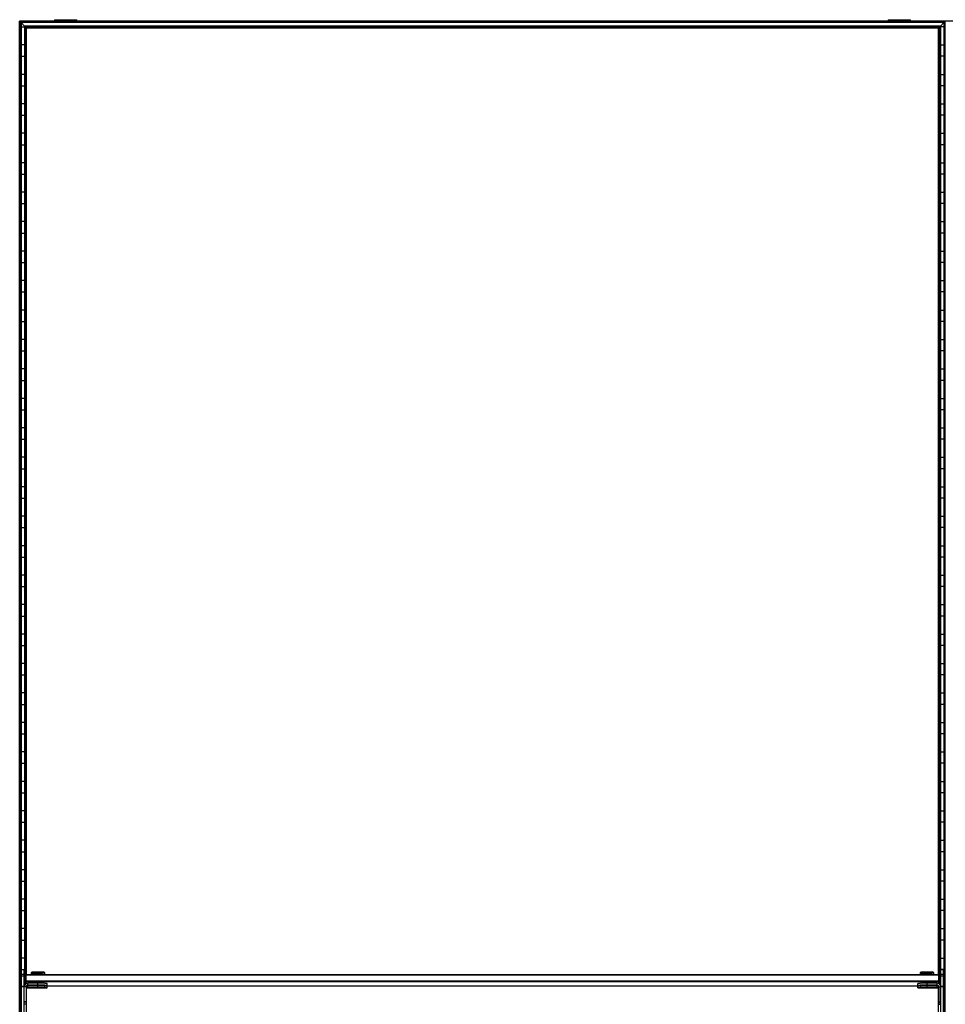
# Model space of a CAD drawing. Header units: millimetres. Extents: x -503 to 1113, y -1202 to 1202.
# Tile 5 of 6: x -503 to 503, y 132 to 1202. Entities that reach past the tile are written whole.
import ezdxf

# ---------------------------------------------------------------- set-up
doc = ezdxf.new("R2010")
doc.units = ezdxf.units.MM

msp = doc.modelspace()

# ---------------------------------------------------------------- linework, layer by layer
at = {"color": 7, "linetype": 'Continuous', "lineweight": 25}
for p, q in [((1112.6, 1200), (-502.9, 1200)), ((-502.9, -1200), (-502.9, 1200)), ((502.5, 1199.6), (-502.5, 1199.6)), ((-501.7, 1198.8), (-502.5, 1199.6)), ((-502.5, 1199.6), (-502.5, -1199.7)), ((501.7, 1198.8), (-501.7, 1198.8)), ((-501.7, -1198.8), (-501.7, 1198.8)), ((501.4, 1198.5), (-501.4, 1198.5)), ((-497.6, 1194.7), (-501.4, 1198.5)), ((-501.4, 1198.5), (-501.4, -1198.5)), ((-465, 1201.6), (-465, 1200)), ((-465, 1201.6), (-440.8, 1201.6)), ((-452.9, 1200), (-452.9, 1201.6)), ((-440.8, 1200), (-440.8, 1201.6)), ((440.8, 1201.6), (440.8, 1200)), ((440.8, 1201.6), (465, 1201.6)), ((452.9, 1200), (452.9, 1201.6)), ((465, 1200), (465, 1201.6)), ((497.6, 1194.7), (501.4, 1198.5)), ((501.4, 1198.5), (501.4, -1198.5)), ((501.7, 1198.8), (502.5, 1199.6)), ((501.7, -1198.8), (501.7, 1198.8)), ((502.5, 1199.6), (502.5, -1199.7)), ((-501.4, 1193.8), (-497.6, 1193.8)), ((497.6, 1194.7), (-497.6, 1194.7)), ((-497.6, 1194.7), (-497.6, 152.5)), ((497.3, 1194.4), (-497.3, 1194.4)), ((-496.5, 1193.6), (-497.3, 1194.4)), ((-497.3, 153.1), (-497.3, 1194.4)), ((496.5, 1193.6), (-496.5, 1193.6)), ((-496.5, 1193.6), (-496.5, 164)), ((496.1, 1193.2), (-496.1, 1193.2)), ((-495.4, 1192.5), (-496.1, 1193.2)), ((-496.1, 164.3), (-496.1, 1193.2)), ((495.4, 1192.5), (-495.4, 1192.5)), ((-495.4, 164.5), (-495.4, 1192.5)), ((495.4, 1192.5), (496.1, 1193.2)), ((495.4, 164.5), (495.4, 1192.5)), ((496.1, 164.3), (496.1, 1193.2)), ((497.3, 1194.4), (496.5, 1193.6)), ((496.5, 1193.6), (496.5, 164)), ((497.3, 153.1), (497.3, 1194.4)), ((497.6, 1194.7), (497.6, 152.5)), ((501.4, 1193.8), (497.6, 1193.8)), ((-497.6, 1174.2), (-501.4, 1174.2)), ((497.6, 1174.2), (501.4, 1174.2)), ((-501.4, 1161.8), (-497.6, 1161.8)), ((501.4, 1161.8), (497.6, 1161.8)), ((-497.6, 1142.2), (-501.4, 1142.2)), ((497.6, 1142.2), (501.4, 1142.2)), ((-501.4, 1129.8), (-497.6, 1129.8)), ((501.4, 1129.8), (497.6, 1129.8)), ((-497.6, 1110.2), (-501.4, 1110.2)), ((497.6, 1110.2), (501.4, 1110.2)), ((-501.4, 1097.8), (-497.6, 1097.8)), ((501.4, 1097.8), (497.6, 1097.8)), ((-497.6, 1078.2), (-501.4, 1078.2)), ((497.6, 1078.2), (501.4, 1078.2)), ((-501.4, 1065.8), (-497.6, 1065.8)), ((501.4, 1065.8), (497.6, 1065.8)), ((-497.6, 1046.2), (-501.4, 1046.2)), ((497.6, 1046.2), (501.4, 1046.2)), ((-501.4, 1033.8), (-497.6, 1033.8)), ((501.4, 1033.8), (497.6, 1033.8)), ((-497.6, 1014.2), (-501.4, 1014.2)), ((497.6, 1014.2), (501.4, 1014.2)), ((-501.4, 1001.8), (-497.6, 1001.8)), ((501.4, 1001.8), (497.6, 1001.8)), ((-497.6, 982.2), (-501.4, 982.2)), ((497.6, 982.2), (501.4, 982.2)), ((-501.4, 969.8), (-497.6, 969.8)), ((501.4, 969.8), (497.6, 969.8)), ((-497.6, 950.2), (-501.4, 950.2)), ((497.6, 950.2), (501.4, 950.2)), ((-501.4, 937.8), (-497.6, 937.8)), ((501.4, 937.8), (497.6, 937.8)), ((-497.6, 918.2), (-501.4, 918.2)), ((497.6, 918.2), (501.4, 918.2)), ((-501.4, 905.8), (-497.6, 905.8)), ((501.4, 905.8), (497.6, 905.8)), ((-497.6, 886.2), (-501.4, 886.2)), ((497.6, 886.2), (501.4, 886.2)), ((-501.4, 873.8), (-497.6, 873.8)), ((501.4, 873.8), (497.6, 873.8)), ((-497.6, 854.2), (-501.4, 854.2)), ((497.6, 854.2), (501.4, 854.2)), ((-501.4, 841.8), (-497.6, 841.8)), ((501.4, 841.8), (497.6, 841.8)), ((-497.6, 822.2), (-501.4, 822.2)), ((497.6, 822.2), (501.4, 822.2)), ((-501.4, 809.8), (-497.6, 809.8)), ((501.4, 809.8), (497.6, 809.8)), ((-497.6, 790.2), (-501.4, 790.2)), ((497.6, 790.2), (501.4, 790.2)), ((-501.4, 777.8), (-497.6, 777.8)), ((501.4, 777.8), (497.6, 777.8)), ((-497.6, 758.2), (-501.4, 758.2)), ((497.6, 758.2), (501.4, 758.2)), ((-501.4, 745.8), (-497.6, 745.8)), ((501.4, 745.8), (497.6, 745.8)), ((-497.6, 726.2), (-501.4, 726.2)), ((497.6, 726.2), (501.4, 726.2)), ((-501.4, 713.8), (-497.6, 713.8)), ((501.4, 713.8), (497.6, 713.8)), ((-497.6, 694.2), (-501.4, 694.2)), ((497.6, 694.2), (501.4, 694.2)), ((-501.4, 681.8), (-497.6, 681.8)), ((501.4, 681.8), (497.6, 681.8)), ((-497.6, 662.2), (-501.4, 662.2)), ((497.6, 662.2), (501.4, 662.2)), ((-501.4, 649.8), (-497.6, 649.8)), ((501.4, 649.8), (497.6, 649.8)), ((-497.6, 630.2), (-501.4, 630.2)), ((497.6, 630.2), (501.4, 630.2)), ((-501.4, 617.8), (-497.6, 617.8)), ((501.4, 617.8), (497.6, 617.8)), ((-497.6, 598.2), (-501.4, 598.2)), ((497.6, 598.2), (501.4, 598.2)), ((-501.4, 585.8), (-497.6, 585.8)), ((501.4, 585.8), (497.6, 585.8)), ((-497.6, 566.2), (-501.4, 566.2)), ((497.6, 566.2), (501.4, 566.2)), ((-501.4, 553.8), (-497.6, 553.8)), ((501.4, 553.8), (497.6, 553.8)), ((-497.6, 534.2), (-501.4, 534.2)), ((497.6, 534.2), (501.4, 534.2)), ((-501.4, 521.8), (-497.6, 521.8)), ((501.4, 521.8), (497.6, 521.8)), ((-497.6, 502.2), (-501.4, 502.2)), ((497.6, 502.2), (501.4, 502.2)), ((-501.4, 489.8), (-497.6, 489.8)), ((501.4, 489.8), (497.6, 489.8)), ((-497.6, 470.2), (-501.4, 470.2)), ((497.6, 470.2), (501.4, 470.2)), ((-501.4, 457.8), (-497.6, 457.8)), ((501.4, 457.8), (497.6, 457.8)), ((-497.6, 438.2), (-501.4, 438.2)), ((497.6, 438.2), (501.4, 438.2)), ((-501.4, 425.8), (-497.6, 425.8)), ((501.4, 425.8), (497.6, 425.8)), ((-497.6, 406.2), (-501.4, 406.2)), ((497.6, 406.2), (501.4, 406.2)), ((-501.4, 393.8), (-497.6, 393.8)), ((501.4, 393.8), (497.6, 393.8)), ((-497.6, 374.2), (-501.4, 374.2)), ((497.6, 374.2), (501.4, 374.2)), ((-501.4, 361.8), (-497.6, 361.8)), ((501.4, 361.8), (497.6, 361.8)), ((-497.6, 342.2), (-501.4, 342.2)), ((497.6, 342.2), (501.4, 342.2)), ((-501.4, 329.8), (-497.6, 329.8)), ((501.4, 329.8), (497.6, 329.8)), ((-497.6, 310.2), (-501.4, 310.2)), ((497.6, 310.2), (501.4, 310.2)), ((-501.4, 297.8), (-497.6, 297.8)), ((501.4, 297.8), (497.6, 297.8)), ((-497.6, 278.2), (-501.4, 278.2)), ((497.6, 278.2), (501.4, 278.2)), ((-501.4, 265.8), (-497.6, 265.8)), ((501.4, 265.8), (497.6, 265.8)), ((-497.6, 246.2), (-501.4, 246.2)), ((497.6, 246.2), (501.4, 246.2)), ((-501.4, 233.8), (-497.6, 233.8)), ((501.4, 233.8), (497.6, 233.8)), ((-497.6, 214.2), (-501.4, 214.2)), ((497.6, 214.2), (501.4, 214.2)), ((-501.4, 201.8), (-497.6, 201.8)), ((501.4, 201.8), (497.6, 201.8)), ((-497.6, 182.2), (-501.4, 182.2)), ((497.6, 182.2), (501.4, 182.2)), ((-501.4, 169.8), (-497.6, 169.8)), ((-501, 78.8), (-501, 169.8)), ((-501, 169.8), (-498, 169.8)), ((-498, 164.5), (-501, 164.5)), ((-498, 162.5), (-501, 162.5)), ((-498, 78.8), (-498, 169.8)), ((-497, 163.5), (-496, 164.5)), ((-497, 163.5), (-497, 153.4)), ((-497, 163.5), (-496, 163.5)), ((-496, 154.2), (-496, 164.5)), ((-496, 164.5), (496, 164.5)), ((496, 163.5), (-496, 163.5)), ((-489.7, 166.8), (-490.5, 166.1)), ((-490.5, 166.1), (-490.5, 164.6)), ((-489.8, 164.6), (-489.8, 164.5)), ((-483, 166.9), (-483, 166.2)), ((-483, 164.7), (-483, 166.2)), ((-483, 164.7), (-483, 164.5)), ((-475.5, 166.1), (-476.3, 166.8)), ((-476.2, 164.5), (-476.2, 164.6)), ((-475.5, 164.6), (-475.5, 166.1)), ((476.3, 166.8), (475.5, 166.1)), ((475.5, 166.1), (475.5, 164.6)), ((476.2, 164.6), (476.2, 164.5)), ((483, 166.9), (483, 166.2)), ((483, 164.7), (483, 166.2)), ((483, 164.7), (483, 164.5)), ((490.5, 166.1), (489.7, 166.8)), ((489.8, 164.5), (489.8, 164.6)), ((490.5, 164.6), (490.5, 166.1)), ((496, 154.2), (496, 164.5)), ((497, 163.5), (496, 164.5)), ((497, 163.5), (496, 163.5)), ((497, 163.5), (497, 153.4)), ((501.4, 169.8), (497.6, 169.8)), ((498, 78.8), (498, 169.8)), ((498, 169.8), (501, 169.8)), ((501, 164.5), (498, 164.5)), ((501, 162.5), (498, 162.5)), ((501, 78.8), (501, 169.8)), ((-501, 150.2), (-501.4, 150.2)), ((-498, 151.5), (-501, 151.5)), ((-498, 151.1), (-501, 151.1)), ((-496, 150.8), (-498, 150.8)), ((-496, 156.5), (-497, 157.5)), ((-496, 157.5), (-497, 157.5)), ((-496, 157.5), (496, 157.5)), ((496, 156.5), (-496, 156.5)), ((-496, 150.8), (-496, 131.8)), ((-495.1, 152.1), (-494.5, 152.1)), ((-494, 152.4), (-494, 154.8)), ((-483, 154.8), (-494, 154.8)), ((-483, 152.8), (-494, 152.8)), ((-494, 152.4), (-483, 152.4)), ((-494, 149.8), (-494, 152.2)), ((-483, 152.2), (-494, 152.2)), ((-483, 150.2), (-494, 150.2)), ((-494, 149.8), (-483, 149.8)), ((-489.8, 155.6), (-489.8, 154.8)), ((-489.8, 152.4), (-489.8, 152.2)), ((-485, 152.6), (-485, 152.6)), ((-485, 150), (-485, 150)), ((-483, 152.8), (-483, 155.7)), ((-483, 152.6), (-483, 152.6)), ((-483, 152.6), (-483, 152.6)), ((-483, 150.2), (-483, 152.4)), ((-483, 150), (-483, 150)), ((-483, 150), (-483, 150)), ((-481, 152.6), (-481, 152.6)), ((-481, 150), (-481, 150)), ((-476.2, 154.7), (-476.2, 155.6)), ((-476.2, 152.1), (-476.2, 152.5)), ((-476.2, 152.1), (476.2, 152.1)), ((-473, 152.6), (-473, 154.6)), ((-473, 150), (-473, 152)), ((473, 152.6), (473, 154.6)), ((473, 150), (473, 152)), ((476.2, 155.6), (476.2, 154.7)), ((476.2, 152.5), (476.2, 152.1)), ((481, 152.6), (481, 152.6)), ((481, 150), (481, 150)), ((483, 152.8), (483, 155.7)), ((494, 154.8), (483, 154.8)), ((494, 152.8), (483, 152.8)), ((483, 152.6), (483, 152.6)), ((483, 152.6), (483, 152.6)), ((483, 150.2), (483, 152.4)), ((483, 152.4), (494, 152.4)), ((494, 152.2), (483, 152.2)), ((494, 150.2), (483, 150.2)), ((483, 150), (483, 150)), ((483, 150), (483, 150)), ((483, 149.8), (494, 149.8)), ((485, 152.6), (485, 152.6)), ((485, 150), (485, 150)), ((489.8, 154.8), (489.8, 155.6)), ((489.8, 152.2), (489.8, 152.4)), ((494, 152.4), (494, 154.8)), ((494, 149.8), (494, 152.2)), ((494.5, 152.1), (495.1, 152.1)), ((496, 157.5), (497, 157.5)), ((496, 156.5), (497, 157.5)), ((496, 150.8), (496, 131.8)), ((496, 150.8), (498, 150.8)), ((501, 151.5), (498, 151.5)), ((501, 151.1), (498, 151.1)), ((501, 150.2), (501.4, 150.2)), ((-495.4, -123.5), (-495.4, 149.2)), ((495.4, -123.5), (495.4, 149.2)), ((-501.4, 137.8), (-501, 137.8)), ((-496, 134.8), (-498, 134.8)), ((-496, 134.4), (-498, 134.4)), ((-496, 132.2), (-498, 132.2)), ((496, 134.8), (498, 134.8)), ((496, 134.4), (498, 134.4)), ((496, 132.2), (498, 132.2)), ((501.4, 137.8), (501, 137.8))]:
    msp.add_line(p, q, dxfattribs=at)
at = {"color": 7, "linetype": 'Continuous', "lineweight": 25, "flags": 128}
for points in [[(-489.8, 164.5), (-489.8, 164.5), (-490.3, 164.6), (-490.5, 164.6), (-490.3, 164.6), (-489.8, 164.7), (-488.9, 164.7), (-487.7, 164.7), (-486.3, 164.7), (-484.7, 164.7), (-483, 164.7)], [(-483, 164.7), (-481.3, 164.7), (-479.7, 164.7), (-478.3, 164.7), (-477.1, 164.7), (-476.2, 164.7), (-475.7, 164.6), (-475.5, 164.6), (-475.7, 164.6), (-476.2, 164.5), (-476.2, 164.5)], [(476.2, 164.5), (476.2, 164.5), (475.7, 164.6), (475.5, 164.6), (475.7, 164.6), (476.2, 164.7), (477.1, 164.7), (478.3, 164.7), (479.7, 164.7), (481.3, 164.7), (483, 164.7)], [(483, 164.7), (484.7, 164.7), (486.3, 164.7), (487.7, 164.7), (488.9, 164.7), (489.8, 164.7), (490.3, 164.6), (490.5, 164.6), (490.3, 164.6), (489.8, 164.5), (489.8, 164.5)], [(-494, 152.2), (-494.8, 152.1), (-495.3, 151.9)], [(-483, 152.6), (-483.9, 152.6), (-484.6, 152.6), (-485.1, 152.6), (-485.2, 152.6), (-485.1, 152.6), (-484.6, 152.6), (-483.9, 152.6), (-483, 152.6)], [(-483, 150), (-483.9, 150), (-484.6, 150), (-485.1, 150), (-485.2, 150), (-485.1, 150), (-484.6, 150), (-483.9, 150), (-483, 150)], [(-483, 152.6), (-483.8, 152.6), (-484.4, 152.6), (-484.8, 152.6), (-485, 152.6), (-484.8, 152.6), (-484.4, 152.6), (-483.8, 152.6), (-483, 152.6)], [(-483, 150), (-483.8, 150), (-484.4, 150), (-484.8, 150), (-485, 150), (-484.8, 150), (-484.4, 150), (-483.8, 150), (-483, 150)], [(-483, 152.6), (-482.2, 152.6), (-481.6, 152.6), (-481.2, 152.6), (-481, 152.6), (-481.2, 152.6), (-481.6, 152.6), (-482.2, 152.6), (-483, 152.6)], [(-483, 152.6), (-482.1, 152.6), (-481.4, 152.6), (-480.9, 152.6), (-480.8, 152.6), (-480.9, 152.6), (-481.4, 152.6), (-482.1, 152.6), (-483, 152.6)], [(-483, 150), (-482.2, 150), (-481.6, 150), (-481.2, 150), (-481, 150), (-481.2, 150), (-481.6, 150), (-482.2, 150), (-483, 150)], [(-483, 150), (-482.1, 150), (-481.4, 150), (-480.9, 150), (-480.8, 150), (-480.9, 150), (-481.4, 150), (-482.1, 150), (-483, 150)], [(483, 152.6), (482.1, 152.6), (481.4, 152.6), (480.9, 152.6), (480.8, 152.6), (480.9, 152.6), (481.4, 152.6), (482.1, 152.6), (483, 152.6)], [(483, 150), (482.1, 150), (481.4, 150), (480.9, 150), (480.8, 150), (480.9, 150), (481.4, 150), (482.1, 150), (483, 150)], [(483, 152.6), (482.2, 152.6), (481.6, 152.6), (481.2, 152.6), (481, 152.6), (481.2, 152.6), (481.6, 152.6), (482.2, 152.6), (483, 152.6)], [(483, 150), (482.2, 150), (481.6, 150), (481.2, 150), (481, 150), (481.2, 150), (481.6, 150), (482.2, 150), (483, 150)], [(483, 152.6), (483.8, 152.6), (484.4, 152.6), (484.8, 152.6), (485, 152.6), (484.8, 152.6), (484.4, 152.6), (483.8, 152.6), (483, 152.6)], [(483, 152.6), (483.9, 152.6), (484.6, 152.6), (485.1, 152.6), (485.2, 152.6), (485.1, 152.6), (484.6, 152.6), (483.9, 152.6), (483, 152.6)], [(483, 150), (483.8, 150), (484.4, 150), (484.8, 150), (485, 150), (484.8, 150), (484.4, 150), (483.8, 150), (483, 150)], [(483, 150), (483.9, 150), (484.6, 150), (485.1, 150), (485.2, 150), (485.1, 150), (484.6, 150), (483.9, 150), (483, 150)], [(495.3, 151.9), (494.8, 152.1), (494, 152.2)]]:
    msp.add_lwpolyline(points, dxfattribs=at)
at = {"color": 7, "linetype": 'Continuous', "lineweight": 25}
for centre, radius, start, end in [((-485.2, 74.5), 91.7, 88.6553, 93.3442), ((-484.6, 60.3), 104.4, 89.1473, 92.8524), ((-484.5, 59.6), 107.3, 89.1798, 92.7852), ((-480.9, 90.3), 76.6, 86.4928, 91.5419), ((-480.8, 74.6), 91.7, 86.6551, 91.3451), ((-480.9, 90.7), 74, 86.3875, 91.6128), ((480.8, 74.5), 91.7, 88.6555, 93.3437), ((481.4, 60.3), 104.4, 89.1473, 92.8524), ((481.5, 59.6), 107.3, 89.1798, 92.7849), ((485.1, 90.4), 76.6, 86.4923, 91.5422), ((485.2, 74.6), 91.6, 86.6546, 91.3453), ((485.1, 90.7), 74, 86.3875, 91.6128), ((-494, 150.8), 4, 89.9956, 179.9956), ((-494, 150.8), 2, 89.9956, 179.9956), ((-494, 150.4), 2, 89.9956, 179.9956), ((-494, 148.2), 2, 89.9956, 179.9956), ((-494, 147.8), 2, 89.9956, 179.9956), ((-484.6, 51.3), 104.4, 89.1473, 92.8524), ((-480.9, 81.7), 74, 86.3875, 91.6128), ((-480.5, 11.4), 143.4, 87.0017, 90.9986), ((-480.5, 9.4), 143.4, 87.0017, 90.9986), ((-480.5, 295.8), 143.4, 269.0014, 272.9983), ((-480.5, 8.8), 143.4, 87.0017, 90.9986), ((-480.5, 6.8), 143.4, 87.0017, 90.9986), ((-480.5, 293.2), 143.4, 269.0014, 272.9983), ((480.5, 11.4), 143.4, 89.0014, 92.9983), ((480.5, 9.4), 143.4, 89.0014, 92.9983), ((480.5, 295.8), 143.4, 267.0017, 270.9986), ((480.5, 8.8), 143.4, 89.0014, 92.9983), ((480.5, 6.8), 143.4, 89.0014, 92.9983), ((480.5, 293.2), 143.4, 267.0017, 270.9986), ((481.4, 51.3), 104.4, 89.1473, 92.8524), ((485.1, 81.7), 74, 86.3875, 91.6128), ((494, 150.8), 4, 0.0044, 90.0044), ((494, 150.8), 2, 0.0044, 90.0044), ((494, 150.4), 2, 0.0044, 90.0044), ((494, 148.2), 2, 0.0044, 90.0044), ((494, 147.8), 2, 0.0044, 90.0044)]:
    msp.add_arc(centre, radius, start, end, dxfattribs=at)
for points, knots in [([(-502.5, 1199.6), (-502.6, 1199.7), (-502.6, 1199.7), (-502.7, 1199.8), (-502.7, 1199.9), (-502.8, 1199.9), (-502.8, 1200), (-502.9, 1200), (-502.9, 1200), (-502.9, 1200)], [0, 0, 0, 0, 0.25, 0.25, 0.5, 0.5, 0.75, 0.75, 1, 1, 1, 1]), ([(-502.5, 1199.6), (-502.6, 1199.7), (-502.7, 1199.8), (-502.8, 1199.9), (-502.8, 1200), (-502.9, 1200), (-502.9, 1200), (-502.9, 1200)], [0, 0, 0, 0, 0.31012, 0.616121, 0.758896, 0.886022, 1, 1, 1, 1]), ([(-501.4, 1198.5), (-501.4, 1198.5), (-501.4, 1198.5), (-501.4, 1198.5), (-501.4, 1198.6), (-501.5, 1198.6), (-501.5, 1198.7), (-501.6, 1198.8), (-501.7, 1198.8), (-501.7, 1198.8)], [0, 0, 0, 0, 0.25, 0.25, 0.5, 0.5, 0.75, 0.75, 1, 1, 1, 1]), ([(-501.4, 1198.5), (-501.4, 1198.5), (-501.4, 1198.5), (-501.4, 1198.6), (-501.5, 1198.6), (-501.6, 1198.7), (-501.7, 1198.8), (-501.7, 1198.8)], [0, 0, 0, 0, 0.146754, 0.316126, 0.510248, 0.757793, 1, 1, 1, 1]), ([(501.4, 1198.5), (501.4, 1198.5), (501.4, 1198.5), (501.4, 1198.5), (501.4, 1198.6), (501.5, 1198.6), (501.5, 1198.7), (501.6, 1198.8), (501.7, 1198.8), (501.7, 1198.8)], [0, 0, 0, 0, 0.25, 0.25, 0.5, 0.5, 0.75, 0.75, 1, 1, 1, 1]), ([(501.4, 1198.5), (501.4, 1198.5), (501.4, 1198.5), (501.4, 1198.6), (501.5, 1198.6), (501.6, 1198.7), (501.7, 1198.8), (501.7, 1198.8)], [0, 0, 0, 0, 0.146754, 0.316126, 0.510248, 0.757793, 1, 1, 1, 1]), ([(502.5, 1199.6), (502.6, 1199.7), (502.6, 1199.7), (502.7, 1199.8), (502.7, 1199.9), (502.8, 1199.9), (502.8, 1200), (502.9, 1200), (502.9, 1200), (502.9, 1200)], [0, 0, 0, 0, 0.25, 0.25, 0.5, 0.5, 0.75, 0.75, 1, 1, 1, 1]), ([(502.5, 1199.6), (502.6, 1199.7), (502.7, 1199.8), (502.8, 1199.9), (502.8, 1200), (502.9, 1200), (502.9, 1200), (502.9, 1200)], [0, 0, 0, 0, 0.3101202, 0.6161208, 0.7588957, 0.8860224, 1, 1, 1, 1]), ([(-497.3, 1194.4), (-497.3, 1194.4), (-497.4, 1194.5), (-497.4, 1194.6), (-497.5, 1194.6), (-497.6, 1194.7), (-497.6, 1194.7), (-497.6, 1194.7), (-497.6, 1194.7), (-497.6, 1194.7)], [0, 0, 0, 0, 0.25, 0.25, 0.5, 0.5, 0.75, 0.75, 1, 1, 1, 1]), ([(-497.3, 1194.4), (-497.3, 1194.4), (-497.4, 1194.5), (-497.5, 1194.7), (-497.6, 1194.7), (-497.6, 1194.7), (-497.6, 1194.7), (-497.6, 1194.7)], [0, 0, 0, 0, 0.31012, 0.616121, 0.758896, 0.886022, 1, 1, 1, 1]), ([(-496.1, 1193.2), (-496.1, 1193.2), (-496.1, 1193.3), (-496.2, 1193.3), (-496.2, 1193.3), (-496.3, 1193.4), (-496.3, 1193.4), (-496.4, 1193.5), (-496.4, 1193.6), (-496.5, 1193.6)], [0, 0, 0, 0, 0.25, 0.25, 0.5, 0.5, 0.75, 0.75, 1, 1, 1, 1]), ([(-496.1, 1193.2), (-496.1, 1193.3), (-496.1, 1193.3), (-496.2, 1193.3), (-496.3, 1193.4), (-496.4, 1193.5), (-496.4, 1193.6), (-496.5, 1193.6)], [0, 0, 0, 0, 0.146754, 0.316126, 0.510248, 0.757793, 1, 1, 1, 1]), ([(496.1, 1193.2), (496.1, 1193.2), (496.1, 1193.3), (496.2, 1193.3), (496.2, 1193.3), (496.3, 1193.4), (496.3, 1193.4), (496.4, 1193.5), (496.4, 1193.6), (496.5, 1193.6)], [0, 0, 0, 0, 0.25, 0.25, 0.5, 0.5, 0.75, 0.75, 1, 1, 1, 1]), ([(496.1, 1193.2), (496.1, 1193.3), (496.1, 1193.3), (496.2, 1193.3), (496.3, 1193.4), (496.4, 1193.5), (496.4, 1193.6), (496.5, 1193.6)], [0, 0, 0, 0, 0.146754, 0.316126, 0.510248, 0.757793, 1, 1, 1, 1]), ([(497.3, 1194.4), (497.3, 1194.4), (497.4, 1194.5), (497.4, 1194.6), (497.5, 1194.6), (497.6, 1194.7), (497.6, 1194.7), (497.6, 1194.7), (497.6, 1194.7), (497.6, 1194.7)], [0, 0, 0, 0, 0.25, 0.25, 0.5, 0.5, 0.75, 0.75, 1, 1, 1, 1]), ([(497.3, 1194.4), (497.3, 1194.4), (497.4, 1194.5), (497.5, 1194.7), (497.6, 1194.7), (497.6, 1194.7), (497.6, 1194.7), (497.6, 1194.7)], [0, 0, 0, 0, 0.31012, 0.616121, 0.758896, 0.886022, 1, 1, 1, 1])]:
    msp.add_open_spline(points, degree=3, knots=knots, dxfattribs=at)

doc.saveas('drawing.dxf')
